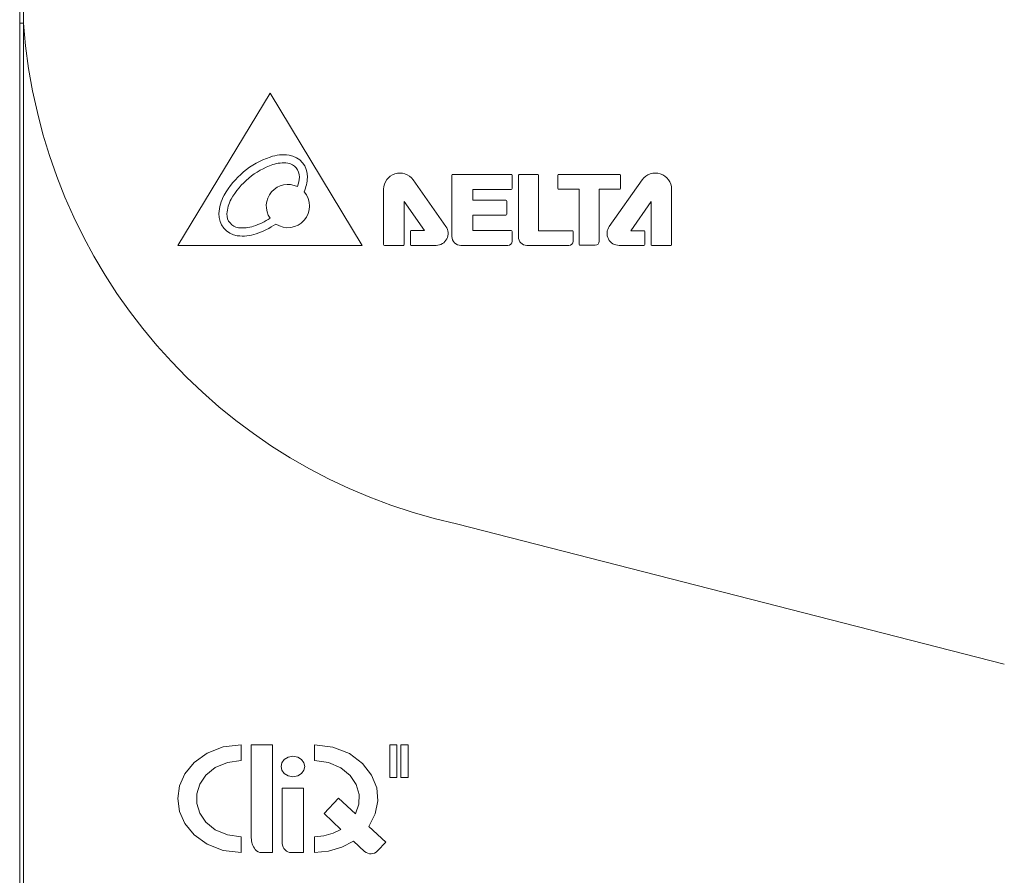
# Model space of a CAD drawing. Header units: millimetres. Extents: x -210 to 210, y -148 to 148.
# Tile 6 of 9: x 99 to 151, y -19 to 25. Entities that reach past the tile are written whole.
import ezdxf

# ---------------------------------------------------------------- set-up
doc = ezdxf.new("R2010")
doc.units = ezdxf.units.MM
doc.layers.get('0').update_dxf_attribs({"linetype": 'CONTINUOUS', "lineweight": 13})

msp = doc.modelspace()

# ---------------------------------------------------------------- linework, layer by layer
for p, q in [((99.498, -58.8), (99.498, 62.2)), ((99.698, -56.2), (99.698, 59.6)), ((99.498, 24.789), (99.698, 24.789)), ((112.499, 21.157), (107.698, 13.265)), ((117.276, 13.265), (112.499, 21.157)), ((121.926, 16.908), (121.926, 13.733)), ((125.001, 16.95), (121.969, 16.95)), ((125.044, 16.214), (125.044, 16.908)), ((125.378, 16.905), (125.378, 13.706)), ((126.382, 16.948), (125.421, 16.948)), ((126.425, 14.03), (126.425, 16.905)), ((127.426, 16.908), (127.426, 16.221)), ((130.623, 16.95), (127.469, 16.95)), ((130.666, 16.221), (130.666, 16.908)), ((121.616, 14.251), (119.907, 16.668)), ((131.797, 16.666), (130.087, 14.248)), ((118.38, 16.183), (118.38, 13.31)), ((123.012, 15.609), (123.012, 16.171)), ((123.012, 16.171), (125.001, 16.171)), ((127.469, 16.178), (128.533, 16.178)), ((128.533, 16.178), (128.533, 13.316)), ((129.572, 13.487), (129.572, 16.178)), ((129.572, 16.178), (130.623, 16.178)), ((133.323, 13.308), (133.323, 16.18)), ((119.447, 13.31), (119.447, 15.541)), ((119.447, 15.541), (120.496, 14.032)), ((124.726, 15.609), (123.012, 15.609)), ((124.769, 14.885), (124.769, 15.567)), ((131.208, 14.03), (132.257, 15.538)), ((132.257, 15.538), (132.257, 13.308)), ((123.012, 14.038), (123.012, 14.843)), ((123.012, 14.843), (124.726, 14.843)), ((119.769, 13.989), (119.769, 13.31)), ((120.496, 14.032), (119.812, 14.032)), ((125.001, 14.038), (123.012, 14.038)), ((125.044, 13.478), (125.044, 13.995)), ((128.166, 14.03), (126.425, 14.03)), ((128.209, 13.478), (128.209, 13.987)), ((131.891, 14.03), (131.208, 14.03)), ((131.934, 13.308), (131.934, 13.987)), ((107.698, 13.265), (117.276, 13.265)), ((118.423, 13.268), (119.404, 13.268)), ((119.812, 13.268), (121.108, 13.268)), ((122.394, 13.265), (124.831, 13.265)), ((125.818, 13.265), (127.996, 13.265)), ((128.575, 13.274), (129.359, 13.274)), ((130.596, 13.265), (131.891, 13.265)), ((132.3, 13.265), (133.28, 13.265)), ((150.587, -8.466), (122.157, -1.178)), ((110.997, -13.46), (110.997, -12.635)), ((111.517, -12.635), (111.517, -17.465)), ((112.622, -12.635), (111.517, -12.635)), ((112.622, -18.235), (112.622, -12.635)), ((114.789, -12.635), (114.789, -13.46)), ((118.696, -12.635), (118.696, -14.346)), ((119.072, -12.635), (118.696, -12.635)), ((119.072, -14.346), (119.072, -12.635)), ((119.277, -12.635), (119.277, -14.346)), ((119.653, -12.635), (119.277, -12.635)), ((119.653, -14.346), (119.653, -12.635)), ((118.696, -14.346), (119.072, -14.346)), ((119.277, -14.346), (119.653, -14.346)), ((113.125, -14.885), (113.125, -17.758)), ((114.23, -14.885), (113.125, -14.885)), ((114.23, -18.235), (114.23, -14.885)), ((116.043, -15.402), (115.289, -16.209)), ((116.928, -16.227), (116.043, -15.402)), ((115.289, -16.209), (116.167, -17.028)), ((118.496, -17.689), (117.62, -16.872)), ((110.997, -18.235), (110.997, -17.409)), ((114.789, -17.409), (114.789, -18.235)), ((116.822, -17.639), (117.393, -18.171)), ((118.066, -18.148), (118.496, -17.689)), ((112.053, -18.235), (112.622, -18.235)), ((113.602, -18.235), (114.23, -18.235))]:
    msp.add_line(p, q)
for points in [[(110.997, -12.635), (110.061, -12.75), (109.224, -13.073), (108.553, -13.554), (108.073, -14.139), (107.791, -14.773), (107.698, -15.435), (107.791, -16.096), (108.073, -16.73), (108.553, -17.315), (109.224, -17.796), (110.061, -18.12), (110.997, -18.235)], [(117.62, -16.872), (117.949, -16.231), (118.085, -15.552), (118.022, -14.881), (117.76, -14.218), (117.288, -13.607), (116.611, -13.1), (115.752, -12.757), (114.789, -12.635)], [(114.289, -13.768), (114.249, -13.575), (114.125, -13.403), (113.925, -13.277), (113.676, -13.231), (113.426, -13.279), (113.229, -13.404), (113.108, -13.577), (113.067, -13.768)], [(110.997, -17.409), (110.275, -17.313), (109.645, -17.045), (109.16, -16.654), (108.838, -16.187), (108.681, -15.688), (108.681, -15.182), (108.838, -14.683), (109.16, -14.216), (109.645, -13.824), (110.275, -13.557), (110.997, -13.46)], [(113.067, -13.768), (113.108, -13.958), (113.229, -14.131), (113.426, -14.256), (113.676, -14.304), (113.925, -14.258), (114.125, -14.133), (114.249, -13.96), (114.289, -13.768)], [(114.789, -13.46), (115.518, -13.559), (116.158, -13.835), (116.639, -14.23), (116.957, -14.705), (117.109, -15.212), (117.097, -15.728), (116.928, -16.227)], [(116.167, -17.028), (115.757, -17.231), (115.282, -17.364), (114.789, -17.409)], [(114.789, -18.235), (115.529, -18.163), (116.22, -17.957), (116.822, -17.639)]]:
    msp.add_lwpolyline(points)
for centre, radius, start, end in [((128.315, 26.843), 28.69, 184.0834, 257.6067), ((113.177, 15.848), 2.119, 82.0094, 108.8888), ((113.318, 16.846), 1.111, 357.453, 82.0094), ((113.904, 13.725), 4.362, 108.8888, 150.5736), ((113.904, 13.725), 3.943, 108.8888, 150.5736), ((113.177, 15.848), 1.7, 82.0094, 108.8888), ((113.318, 16.846), 0.692, 357.453, 82.0094), ((119.221, 16.183), 0.84, 35.2731, 180), ((121.969, 16.908), 0.0427, 90, 180), ((125.001, 16.908), 0.0427, 0, 90), ((125.421, 16.905), 0.0427, 90, 180), ((126.382, 16.905), 0.0427, 0, 90), ((127.469, 16.908), 0.0427, 90, 180), ((130.623, 16.908), 0.0427, 0, 90), ((132.483, 16.18), 0.84, 0, 144.7269), ((113.413, 15.308), 1.122, 63.742, 214.3685), ((112.311, 16.891), 1.7, 340.183, 357.453), ((112.311, 16.891), 2.119, 336.616, 357.453), ((111.95, 14.828), 2.119, 150.5736, 177.453), ((113.413, 15.308), 1.122, 236.381, 41.3695), ((125.001, 16.214), 0.0427, 270, 360), ((127.469, 16.221), 0.0427, 180, 270), ((130.623, 16.221), 0.0427, 270, 360), ((111.95, 14.828), 1.7, 150.5736, 177.453), ((124.726, 15.567), 0.0427, 0, 90), ((110.943, 14.872), 1.111, 177.453, 262.0094), ((110.943, 14.872), 0.692, 177.453, 262.0094), ((124.726, 14.885), 0.0427, 270, 360), ((110.357, 17.993), 3.943, 288.8888, 302.7062), ((110.357, 17.993), 4.362, 288.8888, 303.9403), ((111.083, 15.87), 2.119, 262.0094, 288.8888), ((111.083, 15.87), 1.7, 262.0094, 288.8888), ((119.812, 13.989), 0.0427, 90, 180), ((121.108, 13.891), 0.623, 270, 35.2731), ((125.001, 13.995), 0.0427, 0, 90), ((128.166, 13.987), 0.0427, 0, 90), ((130.596, 13.888), 0.623, 144.7269, 270), ((131.891, 13.987), 0.0427, 0, 90), ((118.423, 13.31), 0.0427, 180, 270), ((119.404, 13.31), 0.0427, 270, 360), ((119.812, 13.31), 0.0427, 180, 270), ((122.394, 13.733), 0.468, 179.9993, 270.0002), ((124.831, 13.478), 0.213, 270, 0), ((125.818, 13.706), 0.44, 180, 270), ((127.996, 13.478), 0.213, 270, 0), ((128.575, 13.316), 0.0427, 180, 270), ((129.359, 13.487), 0.213, 270, 0), ((131.891, 13.308), 0.0427, 270, 360), ((132.3, 13.308), 0.0427, 180, 270), ((133.28, 13.308), 0.0427, 270, 360), ((112.515, -17.465), 0.999, 180, 217.2184), ((113.602, -17.758), 0.477, 180, 270), ((112.053, -17.816), 0.418, 217.2184, 270), ((117.718, -17.822), 0.477, 226.9996, 316.9023)]:
    msp.add_arc(centre, radius, start, end)

doc.saveas('drawing.dxf')
